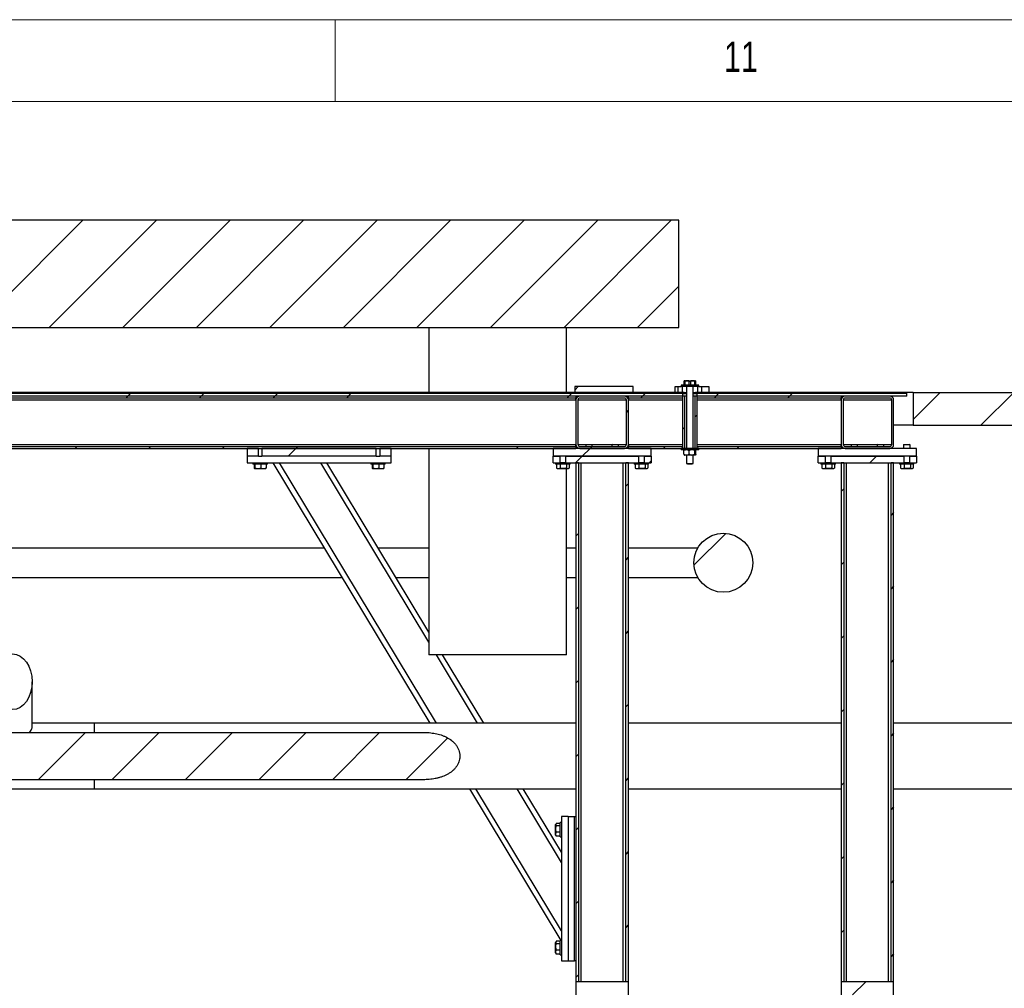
# Model space of a CAD drawing. Header units: millimetres. Extents: x 5 to 589, y 5 to 415.
# Tile 89 of 90: x 478 to 538, y 356 to 415. Entities that reach past the tile are written whole.
import ezdxf

# ---------------------------------------------------------------- set-up
doc = ezdxf.new("R2010")
doc.units = ezdxf.units.MM
doc.layers.add('NOTES', color=6, linetype='Continuous')
doc.layers.add('TRAIT-FINS', color=9, linetype='Continuous')
doc.layers.add('TRAIT-FORT', color=4, linetype='Continuous', lineweight=25)
doc.styles.add('SLDTEXTSTYLE0', font='TXT', dxfattribs={"width": 0.75})

# ---------------------------------------------------------------- blocks, each defined once
blk = doc.blocks.new('SW_HATCH_0')
at = {"layer": 'TRAIT-FINS', "color": 0}
for p, q in [((41.539, 50.52), (34.994, 43.974)), ((46.029, 50.52), (39.484, 43.974)), ((50.52, 50.52), (43.974, 43.974)), ((55.01, 50.52), (48.464, 43.974)), ((59.5, 50.52), (52.955, 43.974)), ((63.99, 50.52), (57.445, 43.974)), ((68.48, 50.52), (61.935, 43.974)), ((72.97, 50.52), (66.425, 43.974)), ((77.46, 50.52), (70.915, 43.974)), ((77.929, 46.498), (75.405, 43.974)), ((71.786, 40.356), (71.577, 40.147)), ((44.27, 39.78), (44.15, 39.66)), ((44.43, 39.94), (44.27, 39.78)), ((44.49, 40), (44.43, 39.94)), ((48.76, 39.78), (48.64, 39.66)), ((48.92, 39.94), (48.76, 39.78)), ((48.98, 40), (48.92, 39.94)), ((53.25, 39.78), (53.13, 39.66)), ((53.41, 39.94), (53.25, 39.78)), ((53.47, 40), (53.41, 39.94)), ((57.741, 39.78), (57.621, 39.66)), ((57.901, 39.94), (57.741, 39.78)), ((57.961, 40), (57.901, 39.94)), ((71.211, 39.78), (71.091, 39.66)), ((71.371, 39.94), (71.211, 39.78)), ((71.431, 40), (71.371, 39.94)), ((75.701, 39.78), (75.581, 39.66)), ((75.861, 39.94), (75.701, 39.78)), ((75.921, 40), (75.861, 39.94)), ((80.191, 39.78), (80.071, 39.66)), ((80.351, 39.94), (80.191, 39.78)), ((80.411, 40), (80.351, 39.94)), ((84.681, 39.78), (84.561, 39.66)), ((84.841, 39.94), (84.681, 39.78)), ((84.901, 40), (84.841, 39.94)), ((93.882, 40), (92.239, 38.358)), ((98.372, 40), (96.372, 38)), ((74.839, 38.918), (74.719, 38.798)), ((79.016, 38.605), (78.896, 38.485)), ((78.296, 37.885), (78.176, 37.765)), ((41.19, 36.7), (41.07, 36.58)), ((45.68, 36.7), (45.56, 36.58)), ((50.17, 36.7), (50.05, 36.58)), ((54.661, 36.7), (54.541, 36.58)), ((68.131, 36.7), (68.011, 36.58)), ((72.621, 36.7), (72.501, 36.58)), ((77.111, 36.7), (76.991, 36.58)), ((81.601, 36.7), (81.481, 36.58)), ((54.541, 36.58), (54.061, 36.1)), ((72.021, 36.1), (71.621, 35.7)), ((72.501, 36.58), (72.021, 36.1)), ((89.982, 36.1), (89.582, 35.7)), ((76.239, 35.828), (76.111, 35.7)), ((74.839, 34.428), (74.679, 34.268)), ((87.999, 34.118), (87.839, 33.958)), ((91.039, 32.668), (90.879, 32.508)), ((71.799, 31.388), (71.639, 31.228)), ((80.785, 31.394), (78.845, 29.454)), ((74.839, 29.938), (74.679, 29.778)), ((87.999, 29.628), (87.839, 29.468)), ((91.039, 28.178), (90.879, 28.018)), ((71.799, 26.898), (71.639, 26.738)), ((74.839, 25.448), (74.679, 25.288)), ((87.999, 25.138), (87.839, 24.978)), ((91.039, 23.687), (90.879, 23.527)), ((71.799, 22.408), (71.639, 22.248)), ((74.839, 20.958), (74.679, 20.798)), ((87.999, 20.647), (87.839, 20.487)), ((41.695, 19.244), (38.806, 16.356)), ((46.185, 19.244), (43.297, 16.356)), ((50.675, 19.244), (47.787, 16.356)), ((55.165, 19.244), (52.277, 16.356)), ((59.655, 19.244), (56.767, 16.356)), ((63.799, 18.897), (61.257, 16.356)), ((91.039, 19.197), (90.879, 19.037)), ((71.799, 17.918), (71.639, 17.758)), ((74.839, 16.468), (74.679, 16.308)), ((87.999, 16.157), (87.839, 15.997)), ((91.039, 14.707), (90.879, 14.547)), ((71.799, 13.428), (71.639, 13.268)), ((74.839, 11.978), (74.679, 11.818)), ((87.999, 11.667), (87.839, 11.507)), ((91.039, 10.217), (90.879, 10.057)), ((71.799, 8.938), (71.639, 8.778)), ((74.839, 7.487), (74.679, 7.327)), ((87.999, 7.177), (87.839, 7.017)), ((91.039, 5.727), (90.879, 5.567)), ((71.799, 4.447), (71.639, 4.287)), ((89.332, 4.02), (88.532, 3.22))]:
    blk.add_line(p, q, dxfattribs=at)

msp = doc.modelspace()

# ---------------------------------------------------------------- linework, layer by layer
at = {"color": 7, "linetype": 'Continuous', "lineweight": 18}
for p, q in [((589, 415), (5, 415)), ((497, 415), (497, 410)), ((584, 410), (10, 410))]:
    msp.add_line(p, q, dxfattribs=at)
at = {"layer": 'TRAIT-FORT', "color": 4, "linetype": 'Continuous', "lineweight": 25}
for p, q in [((517.996, 402.762), (463.942, 402.762)), ((517.996, 396.217), (517.996, 402.762)), ((463.942, 396.217), (517.996, 396.217)), ((502.723, 396.217), (502.723, 392.242)), ((511.123, 392.242), (511.123, 396.217)), ((511.645, 392.598), (511.645, 392.242)), ((515.2, 392.598), (511.645, 392.598)), ((515.2, 392.242), (515.2, 392.598)), ((517.758, 392.598), (517.946, 392.598)), ((517.758, 392.242), (517.758, 392.598)), ((517.946, 392.242), (517.946, 392.598)), ((517.946, 392.598), (518.123, 392.598)), ((518.123, 392.678), (518.123, 392.598)), ((519.203, 392.678), (518.123, 392.678)), ((519.203, 392.598), (518.123, 392.598)), ((518.186, 392.598), (518.186, 392.242)), ((518.364, 392.958), (518.323, 392.947)), ((518.323, 392.938), (518.358, 392.938)), ((518.323, 392.678), (518.323, 392.938)), ((518.358, 392.938), (518.358, 392.678)), ((518.364, 392.958), (518.962, 392.958)), ((518.463, 392.598), (518.463, 388.822)), ((518.628, 392.678), (518.628, 392.938)), ((518.628, 392.938), (518.698, 392.938)), ((518.698, 392.938), (518.698, 392.678)), ((518.863, 388.822), (518.863, 392.598)), ((519.003, 392.947), (518.962, 392.958)), ((518.968, 392.938), (519.003, 392.938)), ((518.968, 392.678), (518.968, 392.938)), ((519.003, 392.938), (519.003, 392.678)), ((519.136, 392.598), (519.136, 392.242)), ((519.203, 392.598), (519.203, 392.678)), ((519.203, 392.598), (519.376, 392.598)), ((519.376, 392.598), (519.376, 392.242)), ((519.376, 392.598), (519.819, 392.598)), ((519.819, 392.598), (519.819, 392.242)), ((518.243, 392.182), (463.707, 392.182)), ((518.243, 392.022), (463.707, 392.022)), ((511.707, 392.022), (470.107, 392.022)), ((511.645, 392.242), (470.304, 392.242)), ((515.2, 392.242), (511.645, 392.242)), ((511.707, 392.022), (511.707, 391.902)), ((514.667, 392.022), (511.947, 392.022)), ((518.243, 392.022), (514.907, 392.022)), ((514.907, 391.902), (514.907, 392.022)), ((518.243, 392.242), (515.2, 392.242)), ((517.758, 392.242), (517.946, 392.242)), ((518.243, 392.182), (518.243, 392.242)), ((518.319, 392.242), (518.243, 392.242)), ((518.243, 392.182), (518.463, 392.182)), ((518.243, 392.022), (518.243, 392.182)), ((518.243, 388.822), (518.243, 392.022)), ((518.363, 392.022), (518.243, 392.022)), ((518.243, 391.902), (518.243, 392.022)), ((518.319, 392.242), (518.463, 392.242)), ((518.363, 388.822), (518.363, 392.022)), ((518.463, 392.022), (518.363, 392.022)), ((518.863, 392.242), (519.007, 392.242)), ((518.863, 392.182), (519.083, 392.182)), ((518.963, 392.022), (518.863, 392.022)), ((518.963, 392.022), (518.963, 388.822)), ((519.083, 392.022), (518.963, 392.022)), ((519.083, 392.242), (519.007, 392.242)), ((519.083, 392.242), (519.083, 392.182)), ((531.907, 392.242), (519.083, 392.242)), ((531.907, 392.182), (519.083, 392.182)), ((519.083, 392.182), (519.083, 392.022)), ((519.083, 392.022), (519.083, 388.822)), ((519.083, 392.022), (519.083, 391.902)), ((527.907, 392.022), (519.083, 392.022)), ((531.907, 392.022), (519.083, 392.022)), ((519.376, 392.242), (519.819, 392.242)), ((527.907, 392.022), (527.907, 391.902)), ((530.867, 392.022), (528.147, 392.022)), ((531.907, 392.182), (531.907, 392.242)), ((532.307, 392.242), (531.907, 392.242)), ((531.907, 392.022), (531.907, 392.182)), ((532.307, 392.242), (556.307, 392.242)), ((532.307, 392.242), (532.307, 390.242)), ((511.707, 391.902), (470.107, 391.902)), ((470.107, 391.782), (511.707, 391.782)), ((511.707, 391.782), (511.707, 391.902)), ((511.707, 391.782), (511.707, 389.062)), ((511.827, 391.782), (511.827, 389.062)), ((511.827, 391.782), (514.787, 391.782)), ((514.667, 391.902), (511.947, 391.902)), ((514.787, 389.062), (514.787, 391.782)), ((518.243, 391.902), (514.907, 391.902)), ((514.907, 391.902), (514.907, 391.782)), ((514.907, 389.062), (514.907, 391.782)), ((514.907, 391.782), (518.243, 391.782)), ((527.907, 391.902), (519.083, 391.902)), ((519.083, 391.782), (527.907, 391.782)), ((527.907, 391.782), (527.907, 391.902)), ((527.907, 391.782), (527.907, 389.062)), ((528.027, 391.782), (528.027, 389.062)), ((528.027, 391.782), (530.987, 391.782)), ((530.867, 391.902), (528.147, 391.902)), ((530.987, 389.062), (530.987, 391.782)), ((531.107, 389.062), (531.107, 391.782)), ((532.307, 390.242), (531.107, 390.242)), ((532.307, 390.242), (556.307, 390.242)), ((470.107, 389.062), (511.707, 389.062)), ((511.707, 388.942), (511.707, 389.062)), ((511.827, 389.062), (512.335, 389.062)), ((512.335, 389.062), (512.307, 389.034)), ((512.307, 389.034), (512.307, 388.942)), ((512.345, 389.034), (512.307, 389.034)), ((512.335, 389.062), (512.368, 389.062)), ((512.707, 389.034), (512.345, 389.034)), ((512.368, 389.062), (512.679, 389.062)), ((512.707, 389.034), (512.679, 389.062)), ((512.679, 389.062), (513.935, 389.062)), ((512.707, 388.942), (512.707, 389.034)), ((513.935, 389.062), (513.907, 389.034)), ((513.907, 389.034), (513.907, 388.942)), ((513.945, 389.034), (513.907, 389.034)), ((513.935, 389.062), (513.968, 389.062)), ((514.307, 389.034), (513.945, 389.034)), ((513.968, 389.062), (514.279, 389.062)), ((514.307, 389.034), (514.279, 389.062)), ((514.279, 389.062), (514.787, 389.062)), ((514.307, 388.942), (514.307, 389.034)), ((514.907, 389.062), (514.907, 388.942)), ((514.907, 389.062), (518.243, 389.062)), ((519.083, 389.062), (527.907, 389.062)), ((527.907, 388.942), (527.907, 389.062)), ((528.027, 389.062), (528.535, 389.062)), ((528.535, 389.062), (528.507, 389.034)), ((528.507, 389.034), (528.507, 388.942)), ((528.545, 389.034), (528.507, 389.034)), ((528.535, 389.062), (528.568, 389.062)), ((528.907, 389.034), (528.545, 389.034)), ((528.568, 389.062), (528.879, 389.062)), ((528.907, 389.034), (528.879, 389.062)), ((528.879, 389.062), (530.135, 389.062)), ((528.907, 388.942), (528.907, 389.034)), ((530.135, 389.062), (530.107, 389.034)), ((530.107, 389.034), (530.107, 388.942)), ((530.145, 389.034), (530.107, 389.034)), ((530.135, 389.062), (530.168, 389.062)), ((530.507, 389.034), (530.145, 389.034)), ((530.168, 389.062), (530.479, 389.062)), ((530.507, 389.034), (530.479, 389.062)), ((530.479, 389.062), (530.987, 389.062)), ((530.507, 388.942), (530.507, 389.034)), ((531.735, 389.062), (531.707, 389.034)), ((531.707, 389.034), (531.707, 388.822)), ((531.745, 389.034), (531.707, 389.034)), ((531.735, 389.062), (531.768, 389.062)), ((532.107, 389.034), (531.745, 389.034)), ((531.768, 389.062), (532.079, 389.062)), ((532.107, 389.034), (532.079, 389.062)), ((532.107, 388.822), (532.107, 389.034)), ((470.107, 388.942), (511.707, 388.942)), ((470.107, 388.822), (511.707, 388.822)), ((491.627, 388.822), (491.627, 388.342)), ((492.315, 388.822), (491.627, 388.822)), ((492.315, 388.342), (492.315, 388.822)), ((492.538, 388.822), (492.538, 388.342)), ((499.515, 388.822), (492.538, 388.822)), ((499.515, 388.342), (499.515, 388.822)), ((499.738, 388.822), (499.738, 388.342)), ((500.427, 388.822), (499.738, 388.822)), ((500.427, 388.342), (500.427, 388.822)), ((502.723, 388.822), (502.723, 376.217)), ((510.307, 388.822), (510.307, 388.342)), ((516.307, 388.822), (510.307, 388.822)), ((511.707, 388.942), (511.707, 388.822)), ((511.947, 388.942), (514.667, 388.942)), ((511.947, 388.822), (514.667, 388.822)), ((514.907, 388.942), (518.243, 388.942)), ((514.907, 388.822), (514.907, 388.942)), ((514.907, 388.822), (518.243, 388.822)), ((516.307, 388.342), (516.307, 388.822)), ((518.123, 388.822), (518.123, 388.742)), ((519.203, 388.822), (518.123, 388.822)), ((519.203, 388.742), (518.123, 388.742)), ((518.243, 388.822), (518.243, 388.942)), ((518.363, 388.822), (518.243, 388.822)), ((518.3, 388.474), (518.3, 388.689)), ((518.323, 388.742), (518.318, 388.737)), ((518.456, 388.422), (518.323, 388.422)), ((518.363, 388.822), (518.463, 388.822)), ((518.793, 388.422), (518.456, 388.422)), ((518.463, 388.422), (518.463, 387.907)), ((518.612, 388.474), (518.612, 388.689)), ((519, 388.422), (518.793, 388.422)), ((518.863, 388.822), (518.963, 388.822)), ((518.863, 387.907), (518.863, 388.422)), ((519.083, 388.822), (518.963, 388.822)), ((518.975, 388.474), (518.975, 388.689)), ((519.008, 388.737), (519.003, 388.742)), ((519.013, 388.727), (519.026, 388.689)), ((519.026, 388.474), (519.026, 388.689)), ((519.083, 388.942), (519.083, 388.822)), ((519.083, 388.942), (527.907, 388.942)), ((519.083, 388.822), (527.907, 388.822)), ((519.203, 388.742), (519.203, 388.822)), ((526.507, 388.822), (526.507, 388.342)), ((532.507, 388.822), (526.507, 388.822)), ((527.907, 388.942), (527.907, 388.822)), ((528.147, 388.942), (530.867, 388.942)), ((528.147, 388.822), (530.867, 388.822)), ((532.507, 388.342), (532.507, 388.822)), ((492.315, 388.342), (491.627, 388.342)), ((491.627, 388.342), (491.627, 387.942)), ((491.627, 387.942), (500.427, 387.942)), ((491.987, 387.942), (491.987, 387.862)), ((492.828, 387.862), (491.987, 387.862)), ((492.067, 387.862), (492.067, 387.623)), ((492.11, 387.862), (492.11, 387.623)), ((492.315, 388.342), (492.538, 388.342)), ((492.47, 387.862), (492.47, 387.623)), ((499.515, 388.342), (492.538, 388.342)), ((492.786, 387.862), (492.786, 387.623)), ((492.867, 387.862), (492.828, 387.862)), ((492.867, 387.862), (492.867, 387.942)), ((502.81, 372.042), (493.227, 387.942)), ((503.184, 372.042), (493.6, 387.942)), ((502.723, 376.992), (496.122, 387.942)), ((502.723, 377.612), (496.496, 387.942)), ((499.187, 387.942), (499.187, 387.862)), ((500.028, 387.862), (499.187, 387.862)), ((499.267, 387.862), (499.267, 387.623)), ((499.31, 387.862), (499.31, 387.623)), ((499.515, 388.342), (499.738, 388.342)), ((499.67, 387.862), (499.67, 387.623)), ((500.427, 388.342), (499.738, 388.342)), ((499.986, 387.862), (499.986, 387.623)), ((500.067, 387.862), (500.028, 387.862)), ((500.067, 387.862), (500.067, 387.942)), ((500.427, 387.942), (500.427, 388.342)), ((510.307, 387.942), (510.307, 388.342)), ((510.307, 388.342), (510.746, 388.342)), ((516.307, 388.342), (510.307, 388.342)), ((510.307, 387.942), (510.746, 387.942)), ((510.467, 387.942), (510.467, 387.862)), ((510.727, 387.862), (510.467, 387.862)), ((510.516, 387.862), (510.516, 387.623)), ((511.347, 387.862), (510.727, 387.862)), ((510.746, 387.942), (510.746, 388.342)), ((511.067, 387.942), (510.746, 387.942)), ((510.749, 387.862), (510.749, 387.623)), ((511.067, 388.342), (511.067, 387.942)), ((511.067, 388.342), (515.546, 388.342)), ((511.067, 387.942), (515.546, 387.942)), ((511.139, 387.862), (511.139, 387.623)), ((511.297, 387.862), (511.297, 387.623)), ((511.347, 387.862), (511.347, 387.942)), ((511.867, 387.942), (511.707, 387.942)), ((511.707, 387.942), (511.707, 356.262)), ((511.867, 387.942), (511.867, 356.262)), ((512.027, 356.262), (512.027, 387.942)), ((514.587, 356.262), (514.587, 387.942)), ((514.907, 387.942), (514.747, 387.942)), ((514.747, 356.262), (514.747, 387.942)), ((514.907, 356.262), (514.907, 387.942)), ((515.267, 387.942), (515.267, 387.862)), ((515.527, 387.862), (515.267, 387.862)), ((515.316, 387.862), (515.316, 387.623)), ((516.147, 387.862), (515.527, 387.862)), ((515.546, 387.942), (515.546, 388.342)), ((515.867, 387.942), (515.546, 387.942)), ((515.549, 387.862), (515.549, 387.623)), ((515.867, 388.342), (515.867, 387.942)), ((515.867, 388.342), (516.307, 388.342)), ((515.867, 387.942), (516.307, 387.942)), ((515.939, 387.862), (515.939, 387.623)), ((516.097, 387.862), (516.097, 387.623)), ((516.147, 387.862), (516.147, 387.942)), ((516.307, 388.342), (516.307, 387.942)), ((518.463, 387.907), (518.513, 387.878)), ((518.463, 387.907), (518.863, 387.907)), ((518.513, 387.878), (518.813, 387.878)), ((518.813, 387.878), (518.863, 387.907)), ((526.507, 387.942), (526.507, 388.342)), ((526.507, 388.342), (526.946, 388.342)), ((532.507, 388.342), (526.507, 388.342)), ((526.507, 387.942), (526.946, 387.942)), ((526.667, 387.942), (526.667, 387.862)), ((526.927, 387.862), (526.667, 387.862)), ((526.716, 387.862), (526.716, 387.623)), ((527.547, 387.862), (526.927, 387.862)), ((526.946, 387.942), (526.946, 388.342)), ((527.267, 387.942), (526.946, 387.942)), ((526.949, 387.862), (526.949, 387.623)), ((527.267, 388.342), (527.267, 387.942)), ((527.267, 388.342), (531.746, 388.342)), ((527.267, 387.942), (531.746, 387.942)), ((527.339, 387.862), (527.339, 387.623)), ((527.497, 387.862), (527.497, 387.623)), ((527.547, 387.862), (527.547, 387.942)), ((528.067, 387.942), (527.907, 387.942)), ((527.907, 387.942), (527.907, 356.262)), ((528.067, 387.942), (528.067, 356.262)), ((528.227, 356.262), (528.227, 387.942)), ((530.787, 356.262), (530.787, 387.942)), ((530.947, 356.262), (530.947, 387.942)), ((531.107, 387.942), (530.947, 387.942)), ((531.107, 356.262), (531.107, 387.942)), ((531.467, 387.942), (531.467, 387.862)), ((531.727, 387.862), (531.467, 387.862)), ((531.516, 387.862), (531.516, 387.623)), ((532.347, 387.862), (531.727, 387.862)), ((531.746, 387.942), (531.746, 388.342)), ((532.067, 387.942), (531.746, 387.942)), ((531.749, 387.862), (531.749, 387.623)), ((532.067, 388.342), (532.067, 387.942)), ((532.067, 388.342), (532.507, 388.342)), ((532.067, 387.942), (532.507, 387.942)), ((532.139, 387.862), (532.139, 387.623)), ((532.297, 387.862), (532.297, 387.623)), ((532.347, 387.862), (532.347, 387.942)), ((532.507, 388.342), (532.507, 387.942)), ((492.084, 387.594), (492.104, 387.582)), ((492.618, 387.582), (492.104, 387.582)), ((492.75, 387.582), (492.618, 387.582)), ((492.75, 387.582), (492.769, 387.594)), ((499.284, 387.594), (499.304, 387.582)), ((499.818, 387.582), (499.304, 387.582)), ((499.95, 387.582), (499.818, 387.582)), ((499.95, 387.582), (499.969, 387.594)), ((510.535, 387.612), (510.516, 387.623)), ((510.535, 387.611), (510.584, 387.582)), ((510.646, 387.582), (510.584, 387.582)), ((511.23, 387.582), (510.646, 387.582)), ((511.123, 376.217), (511.123, 387.582)), ((511.23, 387.582), (511.278, 387.611)), ((515.335, 387.612), (515.316, 387.623)), ((515.335, 387.611), (515.384, 387.582)), ((515.446, 387.582), (515.384, 387.582)), ((516.03, 387.582), (515.446, 387.582)), ((516.03, 387.582), (516.078, 387.611)), ((526.735, 387.612), (526.716, 387.623)), ((526.735, 387.611), (526.784, 387.582)), ((526.846, 387.582), (526.784, 387.582)), ((527.43, 387.582), (526.846, 387.582)), ((527.43, 387.582), (527.478, 387.611)), ((531.535, 387.612), (531.516, 387.623)), ((531.535, 387.611), (531.584, 387.582)), ((531.646, 387.582), (531.584, 387.582)), ((532.23, 387.582), (531.646, 387.582)), ((532.23, 387.582), (532.278, 387.611)), ((496.361, 382.742), (469.207, 382.742)), ((502.723, 382.742), (499.63, 382.742)), ((511.707, 382.742), (511.123, 382.742)), ((519.148, 382.742), (514.907, 382.742)), ((469.207, 380.942), (497.446, 380.942)), ((500.715, 380.942), (502.723, 380.942)), ((511.123, 380.942), (511.707, 380.942)), ((514.907, 380.942), (519.148, 380.942)), ((511.123, 376.217), (502.723, 376.217)), ((505.706, 372.042), (503.19, 376.217)), ((506.079, 372.042), (503.563, 376.217)), ((478.507, 371.836), (478.507, 374.577)), ((482.31, 372.042), (478.507, 372.042)), ((511.707, 372.042), (482.31, 372.042)), ((482.31, 371.487), (482.31, 372.042)), ((527.907, 372.042), (514.907, 372.042)), ((555.54, 372.042), (531.107, 372.042)), ((436.307, 371.487), (502.387, 371.487)), ((502.387, 368.598), (436.307, 368.598)), ((482.31, 368.042), (482.31, 368.598)), ((436.307, 368.042), (482.31, 368.042)), ((482.31, 368.042), (511.707, 368.042)), ((510.802, 358.782), (505.221, 368.042)), ((510.827, 359.362), (505.595, 368.042)), ((510.827, 363.546), (508.117, 368.042)), ((510.827, 364.166), (508.49, 368.042)), ((514.907, 368.042), (527.907, 368.042)), ((531.107, 368.042), (555.54, 368.042)), ((511.227, 366.342), (510.827, 366.342)), ((510.827, 366.342), (510.827, 357.542)), ((511.227, 366.342), (511.227, 357.542)), ((511.227, 366.342), (511.627, 366.342)), ((511.627, 357.542), (511.627, 366.342)), ((511.627, 366.342), (511.707, 366.342)), ((510.494, 365.912), (510.467, 365.865)), ((510.467, 365.219), (510.467, 365.865)), ((510.747, 365.932), (510.507, 365.932)), ((510.747, 365.779), (510.507, 365.779)), ((510.827, 365.982), (510.747, 365.982)), ((510.747, 365.102), (510.747, 365.982)), ((510.467, 365.219), (510.494, 365.172)), ((510.507, 365.153), (510.495, 365.173)), ((510.747, 365.39), (510.507, 365.39)), ((510.747, 365.153), (510.507, 365.153)), ((510.747, 365.102), (510.827, 365.102)), ((510.494, 358.712), (510.467, 358.665)), ((510.467, 358.019), (510.467, 358.665)), ((510.747, 358.732), (510.507, 358.732)), ((510.747, 358.579), (510.507, 358.579)), ((510.827, 358.782), (510.747, 358.782)), ((510.747, 357.902), (510.747, 358.782)), ((510.467, 358.019), (510.494, 357.972)), ((510.507, 357.953), (510.495, 357.973)), ((510.747, 358.19), (510.507, 358.19)), ((510.747, 357.953), (510.507, 357.953)), ((510.747, 357.902), (510.827, 357.902)), ((510.827, 357.542), (511.227, 357.542)), ((511.227, 357.542), (511.627, 357.542)), ((511.707, 357.542), (511.627, 357.542)), ((511.867, 356.262), (511.707, 356.262)), ((511.707, 356.262), (511.707, 355.462)), ((514.907, 356.262), (511.707, 356.262)), ((514.907, 356.262), (514.747, 356.262)), ((514.907, 355.462), (514.907, 356.262)), ((528.067, 356.262), (527.907, 356.262)), ((527.907, 356.262), (527.907, 355.462)), ((531.107, 356.262), (527.907, 356.262)), ((531.107, 356.262), (530.947, 356.262)), ((531.107, 355.462), (531.107, 356.262))]:
    msp.add_line(p, q, dxfattribs=at)
msp.add_circle((520.707, 381.842), 1.8, dxfattribs=at)
for centre, radius, start, end in [((511.947, 391.782), 0.24, 90, 180), ((514.667, 391.782), 0.24, 0, 90), ((528.147, 391.782), 0.24, 90, 180), ((530.867, 391.782), 0.24, 0, 90), ((511.947, 391.782), 0.12, 90, 180), ((514.667, 391.782), 0.12, 0, 90), ((528.147, 391.782), 0.12, 90, 180), ((530.867, 391.782), 0.12, 0, 90), ((511.947, 389.062), 0.24, 180, 270), ((511.947, 389.062), 0.12, 180, 270), ((514.667, 389.062), 0.24, 270, 0), ((514.667, 389.062), 0.12, 270, 0), ((528.147, 389.062), 0.24, 180, 270), ((528.147, 389.062), 0.12, 180, 270), ((530.867, 389.062), 0.12, 270, 0), ((530.867, 389.062), 0.24, 270, 0)]:
    msp.add_arc(centre, radius, start, end, dxfattribs=at)
msp.add_ellipse((477.307, 374.577), major_axis=(0, 1.697), ratio=0.707107, dxfattribs=at)
for points, knots in [([(518.323, 392.938), (518.323, 392.938), (518.323, 392.94), (518.323, 392.943), (518.323, 392.945), (518.323, 392.947), (518.323, 392.947), (518.323, 392.947)], [0, 0, 0, 0, 0.061449, 0.301831, 0.542361, 0.783406, 1, 1, 1, 1]), ([(518.628, 392.938), (518.606, 392.94), (518.561, 392.945), (518.494, 392.948), (518.426, 392.946), (518.381, 392.94), (518.358, 392.938)], [0, 0, 0, 0, 0.24801, 0.496745, 0.747954, 1, 1, 1, 1]), ([(518.968, 392.938), (518.946, 392.94), (518.901, 392.945), (518.834, 392.948), (518.766, 392.946), (518.721, 392.94), (518.698, 392.938)], [0, 0, 0, 0, 0.2480099, 0.4967448, 0.7479537, 1, 1, 1, 1]), ([(519.003, 392.947), (519.003, 392.947), (519.003, 392.947), (519.003, 392.945), (519.003, 392.943), (519.003, 392.94), (519.003, 392.938), (519.003, 392.938)], [0, 0, 0, 0, 0.206685, 0.450196, 0.69429, 0.93855, 1, 1, 1, 1]), ([(518.456, 388.742), (518.429, 388.739), (518.374, 388.733), (518.325, 388.704), (518.3, 388.689)], [0, 0, 0, 0, 0.503999, 1, 1, 1, 1]), ([(518.32, 388.735), (518.318, 388.733), (518.311, 388.728), (518.304, 388.704), (518.3, 388.689)], [0, 0, 0, 0, 0.363881, 1, 1, 1, 1]), ([(518.3, 388.474), (518.322, 388.462), (518.365, 388.437), (518.419, 388.423), (518.45, 388.422), (518.456, 388.422)], [0, 0, 0, 0, 0.432385, 0.879553, 1, 1, 1, 1]), ([(518.3, 388.474), (518.304, 388.462), (518.311, 388.437), (518.32, 388.423), (518.325, 388.422), (518.326, 388.422)], [0, 0, 0, 0, 0.432385, 0.879553, 1, 1, 1, 1]), ([(518.612, 388.689), (518.591, 388.702), (518.547, 388.727), (518.493, 388.741), (518.463, 388.742), (518.456, 388.742)], [0, 0, 0, 0, 0.4323846, 0.8795531, 1, 1, 1, 1]), ([(518.456, 388.422), (518.483, 388.425), (518.538, 388.431), (518.587, 388.46), (518.612, 388.474)], [0, 0, 0, 0, 0.503999, 1, 1, 1, 1]), ([(518.793, 388.742), (518.79, 388.742), (518.766, 388.742), (518.718, 388.734), (518.66, 388.714), (518.626, 388.696), (518.612, 388.689)], [0, 0, 0, 0, 0.0445586, 0.3932389, 0.754435, 1, 1, 1, 1]), ([(518.612, 388.474), (518.626, 388.467), (518.66, 388.45), (518.717, 388.429), (518.765, 388.422), (518.79, 388.422), (518.793, 388.422)], [0, 0, 0, 0, 0.245569, 0.595239, 0.955441, 1, 1, 1, 1]), ([(518.975, 388.689), (518.953, 388.7), (518.896, 388.73), (518.833, 388.737), (518.793, 388.742)], [0, 0, 0, 0, 0.370627, 1, 1, 1, 1]), ([(518.793, 388.422), (518.833, 388.427), (518.896, 388.434), (518.953, 388.464), (518.975, 388.474)], [0, 0, 0, 0, 0.629373, 1, 1, 1, 1]), ([(518.975, 388.689), (518.978, 388.702), (518.985, 388.727), (518.994, 388.741), (518.999, 388.742), (519, 388.742)], [0, 0, 0, 0, 0.432385, 0.879553, 1, 1, 1, 1]), ([(519, 388.422), (518.996, 388.425), (518.987, 388.431), (518.979, 388.46), (518.975, 388.474)], [0, 0, 0, 0, 0.5039994, 1, 1, 1, 1]), ([(519.026, 388.474), (519.022, 388.462), (519.015, 388.437), (519.006, 388.423), (519.001, 388.422), (519, 388.422)], [0, 0, 0, 0, 0.432385, 0.879553, 1, 1, 1, 1]), ([(492.11, 387.623), (492.106, 387.614), (492.099, 387.596), (492.088, 387.59), (492.077, 387.599), (492.07, 387.615), (492.067, 387.623)], [0, 0, 0, 0, 0.264605, 0.534948, 0.765343, 1, 1, 1, 1]), ([(492.11, 387.623), (492.141, 387.614), (492.205, 387.596), (492.298, 387.59), (492.387, 387.599), (492.442, 387.615), (492.47, 387.623)], [0, 0, 0, 0, 0.264605, 0.534948, 0.765343, 1, 1, 1, 1]), ([(492.47, 387.623), (492.51, 387.61), (492.577, 387.59), (492.673, 387.592), (492.738, 387.606), (492.775, 387.619), (492.786, 387.623)], [0, 0, 0, 0, 0.385549, 0.637642, 0.896546, 1, 1, 1, 1]), ([(492.769, 387.595), (492.771, 387.596), (492.777, 387.6), (492.783, 387.614), (492.786, 387.623)], [0, 0, 0, 0, 0.421055, 1, 1, 1, 1]), ([(499.31, 387.623), (499.306, 387.614), (499.299, 387.596), (499.288, 387.59), (499.277, 387.599), (499.27, 387.615), (499.267, 387.623)], [0, 0, 0, 0, 0.264605, 0.534948, 0.765343, 1, 1, 1, 1]), ([(499.31, 387.623), (499.341, 387.614), (499.405, 387.596), (499.498, 387.59), (499.587, 387.599), (499.642, 387.615), (499.67, 387.623)], [0, 0, 0, 0, 0.264605, 0.534948, 0.765343, 1, 1, 1, 1]), ([(499.67, 387.623), (499.71, 387.61), (499.777, 387.59), (499.873, 387.592), (499.938, 387.606), (499.975, 387.619), (499.986, 387.623)], [0, 0, 0, 0, 0.385549, 0.637642, 0.896546, 1, 1, 1, 1]), ([(499.969, 387.595), (499.971, 387.596), (499.977, 387.6), (499.983, 387.614), (499.986, 387.623)], [0, 0, 0, 0, 0.421055, 1, 1, 1, 1]), ([(510.516, 387.623), (510.546, 387.61), (510.595, 387.59), (510.666, 387.592), (510.714, 387.606), (510.741, 387.619), (510.749, 387.623)], [0, 0, 0, 0, 0.385549, 0.637642, 0.896546, 1, 1, 1, 1]), ([(511.139, 387.623), (511.105, 387.614), (511.037, 387.596), (510.935, 387.59), (510.838, 387.599), (510.779, 387.615), (510.749, 387.623)], [0, 0, 0, 0, 0.264605, 0.534948, 0.765343, 1, 1, 1, 1]), ([(511.139, 387.623), (511.153, 387.614), (511.18, 387.596), (511.221, 387.59), (511.261, 387.599), (511.285, 387.615), (511.297, 387.623)], [0, 0, 0, 0, 0.264605, 0.534948, 0.765343, 1, 1, 1, 1]), ([(515.316, 387.623), (515.346, 387.61), (515.395, 387.59), (515.466, 387.592), (515.514, 387.606), (515.541, 387.619), (515.549, 387.623)], [0, 0, 0, 0, 0.385549, 0.637642, 0.896546, 1, 1, 1, 1]), ([(515.939, 387.623), (515.905, 387.614), (515.837, 387.596), (515.735, 387.59), (515.638, 387.599), (515.579, 387.615), (515.549, 387.623)], [0, 0, 0, 0, 0.264605, 0.534948, 0.765343, 1, 1, 1, 1]), ([(515.939, 387.623), (515.953, 387.614), (515.98, 387.596), (516.021, 387.59), (516.061, 387.599), (516.085, 387.615), (516.097, 387.623)], [0, 0, 0, 0, 0.264605, 0.534948, 0.765343, 1, 1, 1, 1]), ([(526.716, 387.623), (526.746, 387.61), (526.795, 387.59), (526.866, 387.592), (526.914, 387.606), (526.941, 387.619), (526.949, 387.623)], [0, 0, 0, 0, 0.385549, 0.637642, 0.896546, 1, 1, 1, 1]), ([(527.339, 387.623), (527.305, 387.614), (527.237, 387.596), (527.135, 387.59), (527.038, 387.599), (526.979, 387.615), (526.949, 387.623)], [0, 0, 0, 0, 0.264605, 0.534948, 0.765343, 1, 1, 1, 1]), ([(527.339, 387.623), (527.353, 387.614), (527.38, 387.596), (527.421, 387.59), (527.461, 387.599), (527.485, 387.615), (527.497, 387.623)], [0, 0, 0, 0, 0.264605, 0.534948, 0.765343, 1, 1, 1, 1]), ([(531.516, 387.623), (531.546, 387.61), (531.595, 387.59), (531.666, 387.592), (531.714, 387.606), (531.741, 387.619), (531.749, 387.623)], [0, 0, 0, 0, 0.385549, 0.637642, 0.896546, 1, 1, 1, 1]), ([(532.139, 387.623), (532.105, 387.614), (532.037, 387.596), (531.935, 387.59), (531.838, 387.599), (531.779, 387.615), (531.749, 387.623)], [0, 0, 0, 0, 0.264605, 0.534948, 0.765343, 1, 1, 1, 1]), ([(532.139, 387.623), (532.153, 387.614), (532.18, 387.596), (532.221, 387.59), (532.261, 387.599), (532.285, 387.615), (532.297, 387.623)], [0, 0, 0, 0, 0.264605, 0.534948, 0.765343, 1, 1, 1, 1]), ([(478.343, 371.487), (478.347, 371.49), (478.388, 371.534), (478.439, 371.616), (478.489, 371.722), (478.508, 371.796), (478.505, 371.829), (478.504, 371.836)], [0, 0, 0, 0, 0.028597, 0.346298, 0.628103, 0.918673, 1, 1, 1, 1]), ([(502.387, 371.487), (502.508, 371.487), (502.63, 371.481), (502.812, 371.465), (502.873, 371.458), (502.995, 371.441), (503.056, 371.431), (503.237, 371.396), (503.355, 371.366), (503.53, 371.309), (503.587, 371.288), (503.701, 371.241), (503.757, 371.215), (503.922, 371.132), (504.026, 371.067), (504.146, 370.971), (504.169, 370.951), (504.215, 370.91), (504.238, 370.889), (504.303, 370.823), (504.343, 370.777), (504.417, 370.679), (504.451, 370.628), (504.511, 370.519), (504.536, 370.463), (504.577, 370.348), (504.593, 370.289), (504.609, 370.198), (504.613, 370.167), (504.619, 370.105), (504.62, 370.074), (504.62, 370.012), (504.619, 369.981), (504.613, 369.92), (504.609, 369.889), (504.594, 369.799), (504.578, 369.739), (504.547, 369.652), (504.535, 369.623), (504.51, 369.566), (504.496, 369.539), (504.452, 369.458), (504.418, 369.406), (504.362, 369.333), (504.343, 369.308), (504.302, 369.262), (504.281, 369.239), (504.216, 369.173), (504.17, 369.133), (504.074, 369.057), (504.024, 369.021), (503.945, 368.971), (503.919, 368.955), (503.865, 368.925), (503.838, 368.91), (503.701, 368.841), (503.588, 368.795), (503.413, 368.738), (503.354, 368.721), (503.265, 368.698), (503.235, 368.691), (503.175, 368.677), (503.144, 368.671), (502.994, 368.642), (502.873, 368.625), (502.63, 368.603), (502.509, 368.598), (502.387, 368.598)], [0, 0, 0, 0, 0.0625, 0.0625, 0.09375, 0.09375, 0.125, 0.125, 0.1875, 0.1875, 0.21875, 0.21875, 0.25, 0.25, 0.3125, 0.3125, 0.328125, 0.328125, 0.34375, 0.34375, 0.375, 0.375, 0.40625, 0.40625, 0.4375, 0.4375, 0.46875, 0.46875, 0.484375, 0.484375, 0.5, 0.5, 0.515625, 0.515625, 0.53125, 0.53125, 0.5625, 0.5625, 0.578125, 0.578125, 0.59375, 0.59375, 0.625, 0.625, 0.640625, 0.640625, 0.65625, 0.65625, 0.6875, 0.6875, 0.71875, 0.71875, 0.734375, 0.734375, 0.75, 0.75, 0.8125, 0.8125, 0.84375, 0.84375, 0.859375, 0.859375, 0.875, 0.875, 0.9375, 0.9375, 1, 1, 1, 1]), ([(510.507, 365.39), (510.495, 365.439), (510.475, 365.521), (510.476, 365.64), (510.49, 365.72), (510.503, 365.766), (510.507, 365.779)], [0, 0, 0, 0, 0.385549, 0.637642, 0.896546, 1, 1, 1, 1]), ([(510.507, 365.932), (510.498, 365.919), (510.48, 365.892), (510.474, 365.852), (510.483, 365.814), (510.499, 365.791), (510.507, 365.779)], [0, 0, 0, 0, 0.264605, 0.534948, 0.765343, 1, 1, 1, 1]), ([(510.507, 365.153), (510.498, 365.173), (510.48, 365.215), (510.474, 365.276), (510.483, 365.335), (510.499, 365.371), (510.507, 365.39)], [0, 0, 0, 0, 0.264605, 0.534948, 0.765343, 1, 1, 1, 1]), ([(510.507, 358.19), (510.495, 358.239), (510.475, 358.321), (510.476, 358.44), (510.49, 358.52), (510.503, 358.566), (510.507, 358.579)], [0, 0, 0, 0, 0.385549, 0.637642, 0.896546, 1, 1, 1, 1]), ([(510.507, 358.732), (510.498, 358.719), (510.48, 358.692), (510.474, 358.652), (510.483, 358.614), (510.499, 358.591), (510.507, 358.579)], [0, 0, 0, 0, 0.264605, 0.534948, 0.765343, 1, 1, 1, 1]), ([(510.507, 357.953), (510.498, 357.973), (510.48, 358.015), (510.474, 358.076), (510.483, 358.135), (510.499, 358.171), (510.507, 358.19)], [0, 0, 0, 0, 0.264605, 0.534948, 0.765343, 1, 1, 1, 1])]:
    msp.add_open_spline(points, degree=3, knots=knots, dxfattribs=at)

# ---------------------------------------------------------------- block references
at = {"layer": 'TRAIT-FINS', "color": 9}
msp.add_blockref('SW_HATCH_0', (440.067, 352.242), dxfattribs=at)

# ---------------------------------------------------------------- texts
at = {"layer": 'NOTES', "color": 211, "insert": (520.75, 413.668), "char_height": 1.8521, "attachment_point": 1, "style": 'SLDTEXTSTYLE0'}
msp.add_mtext('11', dxfattribs=at)

doc.saveas('drawing.dxf')
